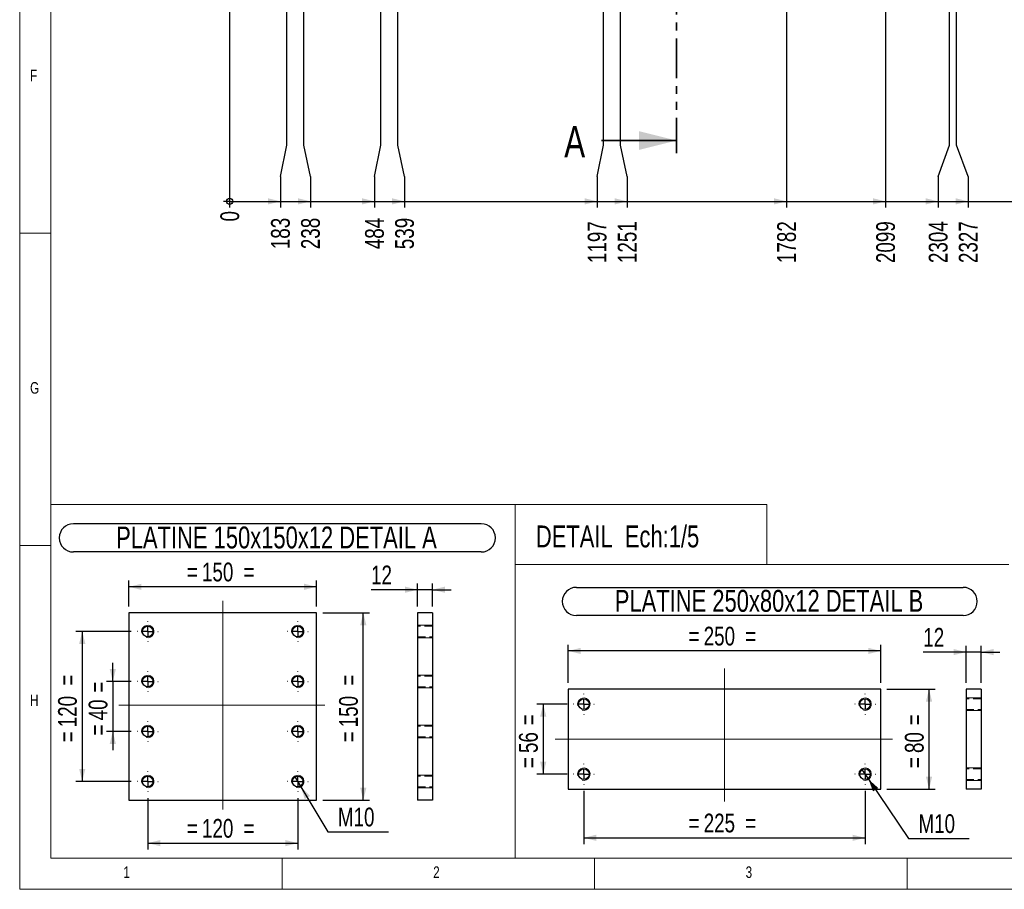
# Paper-space layout 'cadre 6' of a CAD drawing. Header units: millimetres. Extents: x 5 to 589, y 5 to 415.
# Tile 1 of 19: x 5 to 163, y 5 to 144. Entities that reach past the tile are written whole.
import ezdxf

# ---------------------------------------------------------------- set-up
doc = ezdxf.new("R2010")
doc.units = ezdxf.units.MM
for name, pattern in [('CENTERX2', [20.32, 12.7, -2.54, 2.54, -2.54]), ('HIDDEN', [1.905, 1.27, -0.635]), ('PHANTOM', [12.7, 6.35, -1.27, 1.27, -1.27, 1.27, -1.27])]:
    doc.linetypes.add(name, pattern=pattern)
for name, color, linetype in [('COTES', 1, 'Continuous'), ('NOTES', 6, 'Continuous'), ('TRAIT-MIXTES', 3, 'CENTERX2'), ('TRAIT-TIRET', 2, 'HIDDEN')]:
    doc.layers.add(name, color=color, linetype=linetype)
doc.layers.add('TRAIT-FORT', color=4, linetype='Continuous', lineweight=25)
doc.styles.add('SLDTEXTSTYLE0', font='TXT', dxfattribs={"width": 0.75})
doc.dimstyles.new('SLDDIMSTYLE10', dxfattribs={"dimtxt": 3, "dimasz": 2, "dimexe": 0, "dimexo": 0.0625, "dimgap": 0.75, "dimtad": 0, "dimtih": 1, "dimtoh": 1, "dimdec": 0, "dimlfac": 20, "dimrnd": 1e-09, "dimzin": 12, "dimdsep": 46, "dimtxsty": 'SLDTEXTSTYLE0', "dimsah": 1, "dimcen": 0.09, "dimadec": 0, "dimazin": 3, "dimtfac": 1, "dimtdec": 0, "dimtofl": 0, "dimtmove": 0, "dimatfit": 3, "dimfxl": 1, "dimfrac": 2, "dimtolj": 1, "dimtzin": 12, "dimarcsym": 0})
doc.dimstyles.new('SLDDIMSTYLE3', dxfattribs={"dimtxt": 3, "dimasz": 2, "dimexe": 0, "dimexo": 0.0625, "dimgap": 0.75, "dimtad": 1, "dimdec": 0, "dimlfac": 5, "dimrnd": 1e-09, "dimzin": 12, "dimdsep": 46, "dimtxsty": 'SLDTEXTSTYLE0', "dimsah": 1, "dimcen": 0.09, "dimadec": 0, "dimazin": 3, "dimtfac": 1, "dimtdec": 0, "dimtmove": 0, "dimatfit": 0, "dimfxl": 1, "dimfrac": 2, "dimtolj": 1, "dimtzin": 12, "dimarcsym": 0})
doc.dimstyles.new('SLDDIMSTYLE4', dxfattribs={"dimtxt": 3, "dimasz": 2, "dimexe": 0, "dimexo": 0.0625, "dimgap": 0.75, "dimtad": 1, "dimdec": 0, "dimlfac": 5, "dimrnd": 1e-09, "dimzin": 12, "dimdsep": 46, "dimtxsty": 'SLDTEXTSTYLE0', "dimsah": 1, "dimcen": 0.09, "dimadec": 0, "dimazin": 3, "dimtfac": 1, "dimtdec": 0, "dimtofl": 0, "dimtmove": 0, "dimatfit": 3, "dimfxl": 1, "dimfrac": 2, "dimtolj": 1, "dimtzin": 12, "dimarcsym": 0})
doc.dimstyles.new('SLDDIMSTYLE5', dxfattribs={"dimtxt": 3, "dimasz": 2, "dimexe": 0, "dimexo": 0.0625, "dimgap": 0.75, "dimtad": 0, "dimtih": 1, "dimtoh": 1, "dimdec": 0, "dimlfac": 5, "dimrnd": 1e-09, "dimzin": 12, "dimdsep": 46, "dimtxsty": 'SLDTEXTSTYLE0', "dimblk1": 'NONE', "dimsah": 1, "dimcen": 0, "dimadec": 0, "dimazin": 3, "dimtfac": 1, "dimtdec": 0, "dimtmove": 0, "dimatfit": 3, "dimldrblk": 'NONE', "dimfxl": 1, "dimfrac": 2, "dimtolj": 1, "dimtzin": 12, "dimarcsym": 0})
doc.dimstyles.new('SLDDIMSTYLE9', dxfattribs={"dimtxt": 3, "dimasz": 0.333333, "dimexe": 0, "dimexo": 0.0625, "dimgap": 0.75, "dimtad": 0, "dimtih": 1, "dimtoh": 1, "dimdec": 0, "dimlfac": 20, "dimrnd": 1e-09, "dimdsep": 46, "dimtxsty": 'SLDTEXTSTYLE0', "dimblk1": 'ORIGIN', "dimblk2": 'ORIGIN', "dimsah": 1, "dimcen": 0.09, "dimadec": 0, "dimazin": 2, "dimtfac": 1, "dimtdec": 0, "dimtofl": 0, "dimtmove": 0, "dimatfit": 3, "dimldrblk": 'ORIGIN', "dimfxl": 1, "dimfrac": 2, "dimtolj": 1, "dimtzin": 12, "dimarcsym": 0})

# ---------------------------------------------------------------- blocks, each defined once
blk = doc.blocks.new('_Origin')
at = {"color": 0, "linetype": 'ByBlock', "lineweight": -2}
blk.add_line((0, 0), (-1, 0), dxfattribs=at)
blk.add_circle((0, 0), 0.5, dxfattribs=at)
blk = doc.blocks.new('_D_530')
at = {"layer": 'COTES', "color": 1, "transparency": 16777216}
blk.add_line((38.59, 187.62), (38.59, 114.09), dxfattribs=at)
blk.add_blockref('_Origin', (38.59, 115.09), dxfattribs=at)
at = {"layer": 'COTES', "color": 1, "transparency": 16777216, "insert": (37.11, 111.87), "char_height": 3, "attachment_point": 1, "rotation": 90, "style": 'SLDTEXTSTYLE0'}
blk.add_mtext('0', dxfattribs=at)
blk = doc.blocks.new('_D_531')
at = {"layer": 'COTES', "color": 1, "transparency": 16777216}
for p, q in [((47.74, 124.09), (47.74, 266.69)), ((46.71, 119.09), (47.74, 124.09)), ((46.71, 119.09), (46.71, 114.09)), ((38.59, 115.09), (46.71, 115.09))]:
    blk.add_line(p, q, dxfattribs=at)
blk.add_solid([(46.71, 115.09), (44.71, 115.59), (44.71, 114.59)], dxfattribs=at)
at = {"layer": 'COTES', "color": 1, "transparency": 16777216, "insert": (45.22, 107.44), "char_height": 3, "attachment_point": 1, "rotation": 90, "style": 'SLDTEXTSTYLE0'}
blk.add_mtext('183', dxfattribs=at)
blk = doc.blocks.new('_D_532')
at = {"layer": 'COTES', "color": 1, "transparency": 16777216}
for p, q in [((50.48, 124.09), (50.48, 265.47)), ((51.52, 119.09), (50.48, 124.09)), ((51.52, 119.09), (51.52, 114.09)), ((46.71, 115.09), (51.52, 115.09))]:
    blk.add_line(p, q, dxfattribs=at)
blk.add_solid([(51.52, 115.09), (49.52, 115.59), (49.52, 114.59)], dxfattribs=at)
at = {"layer": 'COTES', "color": 1, "transparency": 16777216, "insert": (50.03, 107.44), "char_height": 3, "attachment_point": 1, "rotation": 90, "style": 'SLDTEXTSTYLE0'}
blk.add_mtext('238', dxfattribs=at)
blk = doc.blocks.new('_D_533')
at = {"layer": 'COTES', "color": 1, "transparency": 16777216}
for p, q in [((62.79, 124.09), (62.79, 191.64)), ((61.76, 119.09), (62.79, 124.09)), ((61.76, 119.09), (61.76, 114.09)), ((51.52, 115.09), (61.76, 115.09))]:
    blk.add_line(p, q, dxfattribs=at)
blk.add_solid([(61.76, 115.09), (59.76, 115.59), (59.76, 114.59)], dxfattribs=at)
at = {"layer": 'COTES', "color": 1, "transparency": 16777216, "insert": (60.27, 107.44), "char_height": 3, "attachment_point": 1, "rotation": 90, "style": 'SLDTEXTSTYLE0'}
blk.add_mtext('484', dxfattribs=at)
blk = doc.blocks.new('_D_534')
at = {"layer": 'COTES', "color": 1, "transparency": 16777216}
for p, q in [((65.53, 124.09), (65.53, 192.87)), ((66.57, 119.09), (65.53, 124.09)), ((66.57, 119.09), (66.57, 114.09)), ((61.76, 115.09), (66.57, 115.09))]:
    blk.add_line(p, q, dxfattribs=at)
blk.add_solid([(66.57, 115.09), (64.57, 115.59), (64.57, 114.59)], dxfattribs=at)
at = {"layer": 'COTES', "color": 1, "transparency": 16777216, "insert": (65.08, 107.44), "char_height": 3, "attachment_point": 1, "rotation": 90, "style": 'SLDTEXTSTYLE0'}
blk.add_mtext('539', dxfattribs=at)
blk = doc.blocks.new('_D_535')
at = {"layer": 'COTES', "color": 1, "transparency": 16777216}
for p, q in [((98.42, 124.09), (98.42, 207.33)), ((97.39, 119.09), (98.42, 124.09)), ((97.39, 119.09), (97.39, 114.09)), ((66.57, 115.09), (97.39, 115.09))]:
    blk.add_line(p, q, dxfattribs=at)
blk.add_solid([(97.39, 115.09), (95.39, 115.59), (95.39, 114.59)], dxfattribs=at)
at = {"layer": 'COTES', "color": 1, "transparency": 16777216, "insert": (95.9, 105.22), "char_height": 3, "attachment_point": 1, "rotation": 90, "style": 'SLDTEXTSTYLE0'}
blk.add_mtext('1197', dxfattribs=at)
blk = doc.blocks.new('_D_536')
at = {"layer": 'COTES', "color": 1, "transparency": 16777216}
for p, q in [((101.16, 124.09), (101.16, 208.55)), ((102.2, 119.09), (101.16, 124.09)), ((102.2, 119.09), (102.2, 114.09)), ((97.39, 115.09), (102.2, 115.09))]:
    blk.add_line(p, q, dxfattribs=at)
blk.add_solid([(102.2, 115.09), (100.2, 115.59), (100.2, 114.59)], dxfattribs=at)
at = {"layer": 'COTES', "color": 1, "transparency": 16777216, "insert": (100.71, 105.22), "char_height": 3, "attachment_point": 1, "rotation": 90, "style": 'SLDTEXTSTYLE0'}
blk.add_mtext('1251', dxfattribs=at)
blk = doc.blocks.new('_D_537')
at = {"layer": 'COTES', "color": 1, "transparency": 16777216}
for p, q in [((127.69, 217.69), (127.69, 114.09)), ((102.2, 115.09), (127.69, 115.09))]:
    blk.add_line(p, q, dxfattribs=at)
blk.add_solid([(127.69, 115.09), (125.69, 115.59), (125.69, 114.59)], dxfattribs=at)
at = {"layer": 'COTES', "color": 1, "transparency": 16777216, "insert": (126.21, 105.22), "char_height": 3, "attachment_point": 1, "rotation": 90, "style": 'SLDTEXTSTYLE0'}
blk.add_mtext('1782', dxfattribs=at)
blk = doc.blocks.new('_D_538')
at = {"layer": 'COTES', "color": 1, "transparency": 16777216}
for p, q in [((143.53, 184.53), (143.53, 114.09)), ((127.69, 115.09), (143.53, 115.09))]:
    blk.add_line(p, q, dxfattribs=at)
blk.add_solid([(143.53, 115.09), (141.53, 115.59), (141.53, 114.59)], dxfattribs=at)
at = {"layer": 'COTES', "color": 1, "transparency": 16777216, "insert": (142.05, 105.22), "char_height": 3, "attachment_point": 1, "rotation": 90, "style": 'SLDTEXTSTYLE0'}
blk.add_mtext('2099', dxfattribs=at)
blk = doc.blocks.new('_D_539')
at = {"layer": 'COTES', "color": 1, "transparency": 16777216}
for p, q in [((153.8, 124.09), (153.8, 159.13)), ((151.96, 119.09), (153.8, 124.09)), ((151.96, 119.09), (151.96, 114.09)), ((143.53, 115.09), (151.96, 115.09))]:
    blk.add_line(p, q, dxfattribs=at)
blk.add_solid([(151.96, 115.09), (149.96, 115.59), (149.96, 114.59)], dxfattribs=at)
at = {"layer": 'COTES', "color": 1, "transparency": 16777216, "insert": (150.47, 105.22), "char_height": 3, "attachment_point": 1, "rotation": 90, "style": 'SLDTEXTSTYLE0'}
blk.add_mtext('2304', dxfattribs=at)
blk = doc.blocks.new('_D_540')
at = {"layer": 'COTES', "color": 1, "transparency": 16777216}
for p, q in [((154.92, 124.09), (154.92, 156.34)), ((156.77, 119.09), (154.92, 124.09)), ((156.77, 119.09), (156.77, 114.09)), ((151.96, 115.09), (156.77, 115.09))]:
    blk.add_line(p, q, dxfattribs=at)
blk.add_solid([(156.77, 115.09), (154.77, 115.59), (154.77, 114.59)], dxfattribs=at)
at = {"layer": 'COTES', "color": 1, "transparency": 16777216, "insert": (155.28, 105.22), "char_height": 3, "attachment_point": 1, "rotation": 90, "style": 'SLDTEXTSTYLE0'}
blk.add_mtext('2327', dxfattribs=at)
blk = doc.blocks.new('_D_541')
at = {"layer": 'COTES', "color": 1, "transparency": 16777216}
for p, q in [((167.54, 124.09), (167.54, 217.69)), ((167.15, 119.09), (167.54, 124.09)), ((167.15, 119.09), (167.15, 114.09)), ((156.77, 115.09), (167.15, 115.09))]:
    blk.add_line(p, q, dxfattribs=at)
blk.add_solid([(167.15, 115.09), (165.15, 115.59), (165.15, 114.59)], dxfattribs=at)
at = {"layer": 'COTES', "color": 1, "transparency": 16777216, "insert": (165.66, 105.22), "char_height": 3, "attachment_point": 1, "rotation": 90, "style": 'SLDTEXTSTYLE0'}
blk.add_mtext('2579', dxfattribs=at)
blk = doc.blocks.new('_D_542')
at = {"layer": 'COTES', "color": 1, "transparency": 16777216}
for p, q in [((171.04, 124.09), (171.04, 217.54)), ((171.96, 119.09), (171.04, 124.09)), ((171.96, 119.09), (171.96, 114.09)), ((167.15, 115.09), (171.96, 115.09))]:
    blk.add_line(p, q, dxfattribs=at)
blk.add_solid([(171.96, 115.09), (169.96, 115.59), (169.96, 114.59)], dxfattribs=at)
at = {"layer": 'COTES', "color": 1, "transparency": 16777216, "insert": (170.47, 105.22), "char_height": 3, "attachment_point": 1, "rotation": 90, "style": 'SLDTEXTSTYLE0'}
blk.add_mtext('2649', dxfattribs=at)
blk = doc.blocks.new('_D_543')
at = {"layer": 'COTES', "color": 1, "transparency": 16777216}
for p, q in [((179.42, 124.09), (179.42, 199.03)), ((176.77, 119.09), (179.42, 124.09)), ((176.77, 119.09), (176.77, 114.09)), ((171.96, 115.09), (176.77, 115.09))]:
    blk.add_line(p, q, dxfattribs=at)
blk.add_solid([(176.77, 115.09), (174.77, 115.59), (174.77, 114.59)], dxfattribs=at)
at = {"layer": 'COTES', "color": 1, "transparency": 16777216, "insert": (175.28, 105.22), "char_height": 3, "attachment_point": 1, "rotation": 90, "style": 'SLDTEXTSTYLE0'}
blk.add_mtext('2816', dxfattribs=at)
blk = doc.blocks.new('_D_544')
at = {"layer": 'COTES', "color": 1, "transparency": 16777216}
for p, q in [((180.54, 124.09), (180.54, 196.25)), ((181.58, 119.09), (180.54, 124.09)), ((181.58, 119.09), (181.58, 114.09)), ((176.77, 115.09), (181.58, 115.09))]:
    blk.add_line(p, q, dxfattribs=at)
blk.add_solid([(181.58, 115.09), (179.58, 115.59), (179.58, 114.59)], dxfattribs=at)
at = {"layer": 'COTES', "color": 1, "transparency": 16777216, "insert": (180.09, 105.22), "char_height": 3, "attachment_point": 1, "rotation": 90, "style": 'SLDTEXTSTYLE0'}
blk.add_mtext('2839', dxfattribs=at)
blk = doc.blocks.new('_D_545')
at = {"layer": 'COTES', "color": 1, "transparency": 16777216}
for p, q in [((189.68, 124.09), (189.68, 173.62)), ((186.39, 119.09), (189.68, 124.09)), ((186.39, 119.09), (186.39, 114.09)), ((181.58, 115.09), (186.39, 115.09))]:
    blk.add_line(p, q, dxfattribs=at)
blk.add_solid([(186.39, 115.09), (184.39, 115.59), (184.39, 114.59)], dxfattribs=at)
at = {"layer": 'COTES', "color": 1, "transparency": 16777216, "insert": (184.9, 105.22), "char_height": 3, "attachment_point": 1, "rotation": 90, "style": 'SLDTEXTSTYLE0'}
blk.add_mtext('3022', dxfattribs=at)
blk = doc.blocks.new('_D_546')
at = {"layer": 'COTES', "color": 1, "transparency": 16777216}
for p, q in [((190.8, 124.09), (190.8, 170.84)), ((191.2, 119.09), (190.8, 124.09)), ((191.2, 119.09), (191.2, 114.09)), ((186.39, 115.09), (191.2, 115.09))]:
    blk.add_line(p, q, dxfattribs=at)
blk.add_solid([(191.2, 115.09), (189.2, 115.59), (189.2, 114.59)], dxfattribs=at)
at = {"layer": 'COTES', "color": 1, "transparency": 16777216, "insert": (189.71, 105.22), "char_height": 3, "attachment_point": 1, "rotation": 90, "style": 'SLDTEXTSTYLE0'}
blk.add_mtext('3044', dxfattribs=at)
blk = doc.blocks.new('_D_547')
at = {"layer": 'COTES', "color": 1, "transparency": 16777216}
for p, q in [((211.22, 184.94), (211.22, 114.09)), ((191.2, 115.09), (211.22, 115.09))]:
    blk.add_line(p, q, dxfattribs=at)
blk.add_solid([(211.22, 115.09), (209.22, 115.59), (209.22, 114.59)], dxfattribs=at)
at = {"layer": 'COTES', "color": 1, "transparency": 16777216, "insert": (209.73, 105.22), "char_height": 3, "attachment_point": 1, "rotation": 90, "style": 'SLDTEXTSTYLE0'}
blk.add_mtext('3452', dxfattribs=at)
blk = doc.blocks.new('_D_548')
at = {"layer": 'COTES', "color": 1, "transparency": 16777216}
for p, q in [((217.97, 184.94), (217.97, 114.09)), ((211.22, 115.09), (217.97, 115.09))]:
    blk.add_line(p, q, dxfattribs=at)
blk.add_solid([(217.97, 115.09), (215.97, 115.59), (215.97, 114.59)], dxfattribs=at)
at = {"layer": 'COTES', "color": 1, "transparency": 16777216, "insert": (216.48, 105.22), "char_height": 3, "attachment_point": 1, "rotation": 90, "style": 'SLDTEXTSTYLE0'}
blk.add_mtext('3587', dxfattribs=at)
blk = doc.blocks.new('_D_549')
at = {"layer": 'COTES', "color": 1, "transparency": 16777216}
for p, q in [((224.72, 184.94), (224.72, 114.09)), ((217.97, 115.09), (224.72, 115.09))]:
    blk.add_line(p, q, dxfattribs=at)
blk.add_solid([(224.72, 115.09), (222.72, 115.59), (222.72, 114.59)], dxfattribs=at)
at = {"layer": 'COTES', "color": 1, "transparency": 16777216, "insert": (223.23, 105.22), "char_height": 3, "attachment_point": 1, "rotation": 90, "style": 'SLDTEXTSTYLE0'}
blk.add_mtext('3722', dxfattribs=at)
blk = doc.blocks.new('_D_550')
at = {"layer": 'COTES', "color": 1, "transparency": 16777216}
for p, q in [((237.59, 187.62), (237.59, 114.09)), ((224.72, 115.09), (237.59, 115.09))]:
    blk.add_line(p, q, dxfattribs=at)
blk.add_solid([(237.59, 115.09), (235.59, 115.59), (235.59, 114.59)], dxfattribs=at)
at = {"layer": 'COTES', "color": 1, "transparency": 16777216, "insert": (236.11, 105.22), "char_height": 3, "attachment_point": 1, "rotation": 90, "style": 'SLDTEXTSTYLE0'}
blk.add_mtext('3980', dxfattribs=at)
blk = doc.blocks.new('_D_586')
at = {"layer": 'COTES', "color": 1, "transparency": 16777216}
for p, q in [((19.9, 38.26), (19.9, 41.26)), ((22.84, 38.26), (18.9, 38.26)), ((19.9, 38.26), (19.9, 30.26)), ((22.84, 30.26), (18.9, 30.26)), ((19.9, 30.26), (19.9, 27.26))]:
    blk.add_line(p, q, dxfattribs=at)
for points in [[(19.9, 38.26), (20.4, 40.26), (19.4, 40.26)], [(19.9, 30.26), (19.4, 28.26), (20.4, 28.26)]]:
    blk.add_solid(points, dxfattribs=at)
at = {"layer": 'COTES', "color": 1, "transparency": 16777216, "char_height": 3, "attachment_point": 1, "rotation": 90, "style": 'SLDTEXTSTYLE0'}
for s, insert in [('=', (16.03, 36.47)), ('40', (16.03, 32.04)), ('=', (16.03, 29.61))]:
    blk.add_mtext(s, dxfattribs=dict(at, insert=insert))
blk = doc.blocks.new('_D_587')
at = {"layer": 'COTES', "color": 1, "transparency": 16777216}
for p, q in [((22.84, 46.26), (14.01, 46.26)), ((15.01, 46.26), (15.01, 22.26)), ((22.84, 22.26), (14.01, 22.26))]:
    blk.add_line(p, q, dxfattribs=at)
for points in [[(15.01, 46.26), (14.51, 44.26), (15.51, 44.26)], [(15.01, 22.26), (15.51, 24.26), (14.51, 24.26)]]:
    blk.add_solid(points, dxfattribs=at)
at = {"layer": 'COTES', "color": 1, "transparency": 16777216, "char_height": 3, "attachment_point": 1, "rotation": 90, "style": 'SLDTEXTSTYLE0'}
for s, insert in [('=', (11.14, 37.58)), ('120', (11.14, 30.93)), ('=', (11.14, 28.51))]:
    blk.add_mtext(s, dxfattribs=dict(at, insert=insert))
blk = doc.blocks.new('_D_588')
at = {"layer": 'COTES', "color": 1, "transparency": 16777216}
for p, q in [((25.49, 19.61), (25.49, 11.39)), ((49.49, 19.61), (49.49, 11.39)), ((25.49, 12.39), (49.49, 12.39))]:
    blk.add_line(p, q, dxfattribs=at)
for points in [[(25.49, 12.39), (27.49, 11.89), (27.49, 12.89)], [(49.49, 12.39), (47.49, 12.89), (47.49, 11.89)]]:
    blk.add_solid(points, dxfattribs=at)
at = {"layer": 'COTES', "color": 1, "transparency": 16777216, "char_height": 3, "attachment_point": 1, "style": 'SLDTEXTSTYLE0'}
for s, insert in [('120', (34.17, 16.26)), ('=', (31.74, 16.26)), ('=', (40.82, 16.26))]:
    blk.add_mtext(s, dxfattribs=dict(at, insert=insert))
blk = doc.blocks.new('_D_589')
at = {"layer": 'COTES', "color": 1, "transparency": 16777216}
for p, q in [((22.49, 50.26), (22.49, 54.41)), ((52.49, 50.26), (52.49, 54.41)), ((52.49, 53.41), (22.49, 53.41))]:
    blk.add_line(p, q, dxfattribs=at)
for points in [[(22.49, 53.41), (24.49, 52.91), (24.49, 53.91)], [(52.49, 53.41), (50.49, 53.91), (50.49, 52.91)]]:
    blk.add_solid(points, dxfattribs=at)
at = {"layer": 'COTES', "color": 1, "transparency": 16777216, "char_height": 3, "attachment_point": 1, "style": 'SLDTEXTSTYLE0'}
for s, insert in [('150', (34.17, 57.28)), ('=', (31.74, 57.28)), ('=', (40.82, 57.28))]:
    blk.add_mtext(s, dxfattribs=dict(at, insert=insert))
blk = doc.blocks.new('_D_590')
at = {"layer": 'COTES', "color": 1, "transparency": 16777216}
for p, q in [((48.97, 23.11), (50.01, 21.4)), ((50.01, 21.4), (54.33, 14.21)), ((54.33, 14.21), (64.03, 14.21))]:
    blk.add_line(p, q, dxfattribs=at)
blk.add_solid([(50.01, 21.4), (50.61, 19.43), (51.47, 19.94)], dxfattribs=at)
at = {"layer": 'COTES', "color": 1, "transparency": 16777216, "insert": (55.92, 18.07), "char_height": 3, "attachment_point": 1, "style": 'SLDTEXTSTYLE0'}
blk.add_mtext('M10', dxfattribs=at)
blk = doc.blocks.new('_None')
blk = doc.blocks.new('_D_591')
at = {"layer": 'COTES', "color": 1, "transparency": 16777216}
for p, q in [((53.49, 49.26), (60.98, 49.26)), ((59.98, 19.26), (59.98, 49.26)), ((53.49, 19.26), (60.98, 19.26))]:
    blk.add_line(p, q, dxfattribs=at)
for points in [[(59.98, 49.26), (59.48, 47.26), (60.48, 47.26)], [(59.98, 19.26), (60.48, 21.26), (59.48, 21.26)]]:
    blk.add_solid(points, dxfattribs=at)
at = {"layer": 'COTES', "color": 1, "transparency": 16777216, "char_height": 3, "attachment_point": 1, "rotation": 90, "style": 'SLDTEXTSTYLE0'}
for s, insert in [('=', (56.11, 37.58)), ('150', (56.11, 30.93)), ('=', (56.11, 28.51))]:
    blk.add_mtext(s, dxfattribs=dict(at, insert=insert))
blk = doc.blocks.new('SW_NOTE_187')
at = {"layer": 'NOTES', "color": 0}
for p, q in [((-0.07, 4.97), (65.21, 4.97)), ((65.21, 0.44), (-0.07, 0.44))]:
    blk.add_line(p, q, dxfattribs=at)
for centre, start, end in [((-0.07, 2.7), 90, 270), ((65.21, 2.7), 270, 90)]:
    blk.add_arc(centre, 2.26, start, end, dxfattribs=at)
at = {"layer": 'NOTES', "color": 0, "insert": (32.43, 4.51), "char_height": 3.5, "attachment_point": 2, "style": 'SLDTEXTSTYLE0'}
blk.add_mtext('PLATINE 150x150x12 DETAIL A', dxfattribs=at)
blk = doc.blocks.new('SW_CENTERMARKSYMBOL_537')
at = {"layer": 'TRAIT-MIXTES', "color": 0}
for p, q in [((0, 1.6), (0, 1.65)), ((-1.6, 0), (-1.65, 0)), ((0, 0), (-0.8, 0)), ((0, 0), (0, 0.8)), ((0, 0), (0, -0.8)), ((0, 0), (0.8, 0)), ((1.6, 0), (1.65, 0)), ((0, -1.6), (0, -1.65))]:
    blk.add_line(p, q, dxfattribs=at)
blk = doc.blocks.new('SW_CENTERMARKSYMBOL_538')
at = {"layer": 'TRAIT-MIXTES', "color": 0}
for p, q in [((0, 1.6), (0, 1.65)), ((-1.6, 0), (-1.65, 0)), ((0, 0), (-0.8, 0)), ((0, 0), (0, 0.8)), ((0, 0), (0, -0.8)), ((0, 0), (0.8, 0)), ((1.6, 0), (1.65, 0)), ((0, -1.6), (0, -1.65))]:
    blk.add_line(p, q, dxfattribs=at)
blk = doc.blocks.new('SW_CENTERMARKSYMBOL_539')
at = {"layer": 'TRAIT-MIXTES', "color": 0}
for p, q in [((0, 1.6), (0, 1.65)), ((-1.6, 0), (-1.65, 0)), ((0, 0), (-0.8, 0)), ((0, 0), (0, 0.8)), ((0, 0), (0, -0.8)), ((0, 0), (0.8, 0)), ((1.6, 0), (1.65, 0)), ((0, -1.6), (0, -1.65))]:
    blk.add_line(p, q, dxfattribs=at)
blk = doc.blocks.new('SW_CENTERMARKSYMBOL_540')
at = {"layer": 'TRAIT-MIXTES', "color": 0}
for p, q in [((0, 1.6), (0, 1.65)), ((-1.6, 0), (-1.65, 0)), ((0, 0), (-0.8, 0)), ((0, 0), (0, 0.8)), ((0, 0), (0, -0.8)), ((0, 0), (0.8, 0)), ((1.6, 0), (1.65, 0)), ((0, -1.6), (0, -1.65))]:
    blk.add_line(p, q, dxfattribs=at)
blk = doc.blocks.new('SW_CENTERMARKSYMBOL_541')
at = {"layer": 'TRAIT-MIXTES', "color": 0}
for p, q in [((0, 1.6), (0, 1.65)), ((-1.6, 0), (-1.65, 0)), ((0, 0), (-0.8, 0)), ((0, 0), (0, 0.8)), ((0, 0), (0, -0.8)), ((0, 0), (0.8, 0)), ((1.6, 0), (1.65, 0)), ((0, -1.6), (0, -1.65))]:
    blk.add_line(p, q, dxfattribs=at)
blk = doc.blocks.new('SW_CENTERMARKSYMBOL_542')
at = {"layer": 'TRAIT-MIXTES', "color": 0}
for p, q in [((0, 1.6), (0, 1.65)), ((-1.6, 0), (-1.65, 0)), ((0, 0), (-0.8, 0)), ((0, 0), (0, 0.8)), ((0, 0), (0, -0.8)), ((0, 0), (0.8, 0)), ((1.6, 0), (1.65, 0)), ((0, -1.6), (0, -1.65))]:
    blk.add_line(p, q, dxfattribs=at)
blk = doc.blocks.new('SW_CENTERMARKSYMBOL_543')
at = {"layer": 'TRAIT-MIXTES', "color": 0}
for p, q in [((0, 1.6), (0, 1.65)), ((-1.6, 0), (-1.65, 0)), ((0, 0), (-0.8, 0)), ((0, 0), (0, 0.8)), ((0, 0), (0, -0.8)), ((0, 0), (0.8, 0)), ((1.6, 0), (1.65, 0)), ((0, -1.6), (0, -1.65))]:
    blk.add_line(p, q, dxfattribs=at)
blk = doc.blocks.new('SW_CENTERMARKSYMBOL_544')
at = {"layer": 'TRAIT-MIXTES', "color": 0}
for p, q in [((0, 1.6), (0, 1.65)), ((-1.6, 0), (-1.65, 0)), ((0, 0), (-0.8, 0)), ((0, 0), (0, 0.8)), ((0, 0), (0, -0.8)), ((0, 0), (0.8, 0)), ((1.6, 0), (1.65, 0)), ((0, -1.6), (0, -1.65))]:
    blk.add_line(p, q, dxfattribs=at)
blk = doc.blocks.new('_D_592')
at = {"layer": 'COTES', "color": 1, "transparency": 16777216}
for p, q in [((92.63, 34.63), (87.77, 34.63)), ((88.77, 34.63), (88.77, 23.43)), ((92.63, 23.43), (87.77, 23.43))]:
    blk.add_line(p, q, dxfattribs=at)
for points in [[(88.77, 34.63), (88.27, 32.63), (89.27, 32.63)], [(88.77, 23.43), (89.27, 25.43), (88.27, 25.43)]]:
    blk.add_solid(points, dxfattribs=at)
at = {"layer": 'COTES', "color": 1, "transparency": 16777216, "char_height": 3, "attachment_point": 1, "rotation": 90, "style": 'SLDTEXTSTYLE0'}
for s, insert in [('=', (84.9, 31.24)), ('56', (84.9, 26.81)), ('=', (84.9, 24.38))]:
    blk.add_mtext(s, dxfattribs=dict(at, insert=insert))
blk = doc.blocks.new('_D_593')
at = {"layer": 'COTES', "color": 1, "transparency": 16777216}
for p, q in [((95.28, 20.78), (95.28, 12.24)), ((140.28, 20.78), (140.28, 12.24)), ((95.28, 13.24), (140.28, 13.24))]:
    blk.add_line(p, q, dxfattribs=at)
for points in [[(95.28, 13.24), (97.28, 12.74), (97.28, 13.74)], [(140.28, 13.24), (138.28, 13.74), (138.28, 12.74)]]:
    blk.add_solid(points, dxfattribs=at)
at = {"layer": 'COTES', "color": 1, "transparency": 16777216, "char_height": 3, "attachment_point": 1, "style": 'SLDTEXTSTYLE0'}
for s, insert in [('=', (112.03, 17.11)), ('225', (114.45, 17.11)), ('=', (121.1, 17.11))]:
    blk.add_mtext(s, dxfattribs=dict(at, insert=insert))
blk = doc.blocks.new('_D_594')
at = {"layer": 'COTES', "color": 1, "transparency": 16777216}
for p, q in [((92.78, 38.03), (92.78, 44.15)), ((142.78, 38.03), (142.78, 44.15)), ((142.78, 43.15), (92.78, 43.15))]:
    blk.add_line(p, q, dxfattribs=at)
for points in [[(92.78, 43.15), (94.78, 42.65), (94.78, 43.65)], [(142.78, 43.15), (140.78, 43.65), (140.78, 42.65)]]:
    blk.add_solid(points, dxfattribs=at)
at = {"layer": 'COTES', "color": 1, "transparency": 16777216, "char_height": 3, "attachment_point": 1, "style": 'SLDTEXTSTYLE0'}
for s, insert in [('=', (112.03, 47.02)), ('250', (114.45, 47.02)), ('=', (121.1, 47.02))]:
    blk.add_mtext(s, dxfattribs=dict(at, insert=insert))
blk = doc.blocks.new('_D_595')
at = {"layer": 'COTES', "color": 1, "transparency": 16777216}
for p, q in [((143.78, 37.03), (151.51, 37.03)), ((150.51, 21.03), (150.51, 37.03)), ((143.78, 21.03), (151.51, 21.03))]:
    blk.add_line(p, q, dxfattribs=at)
for points in [[(150.51, 37.03), (150.01, 35.03), (151.01, 35.03)], [(150.51, 21.03), (151.01, 23.03), (150.01, 23.03)]]:
    blk.add_solid(points, dxfattribs=at)
at = {"layer": 'COTES', "color": 1, "transparency": 16777216, "char_height": 3, "attachment_point": 1, "rotation": 90, "style": 'SLDTEXTSTYLE0'}
for s, insert in [('=', (146.65, 31.24)), ('80', (146.65, 26.81)), ('=', (146.65, 24.38))]:
    blk.add_mtext(s, dxfattribs=dict(at, insert=insert))
blk = doc.blocks.new('_D_596')
at = {"layer": 'COTES', "color": 1, "transparency": 16777216}
for p, q in [((139.71, 24.25), (140.84, 22.6)), ((140.84, 22.6), (147.23, 13.14)), ((147.23, 13.14), (156.93, 13.14))]:
    blk.add_line(p, q, dxfattribs=at)
blk.add_solid([(140.84, 22.6), (141.54, 20.66), (142.37, 21.22)], dxfattribs=at)
at = {"layer": 'COTES', "color": 1, "transparency": 16777216, "insert": (148.82, 17.01), "char_height": 3, "attachment_point": 1, "style": 'SLDTEXTSTYLE0'}
blk.add_mtext('M10', dxfattribs=at)
blk = doc.blocks.new('SW_NOTE_188')
at = {"layer": 'NOTES', "color": 0}
for p, q in [((-0.09, 4.92), (61.79, 4.92)), ((61.79, 0.4), (-0.09, 0.4))]:
    blk.add_line(p, q, dxfattribs=at)
for centre, start, end in [((-0.09, 2.66), 90, 270), ((61.79, 2.66), 270, 90)]:
    blk.add_arc(centre, 2.26, start, end, dxfattribs=at)
at = {"layer": 'NOTES', "color": 0, "insert": (30.73, 4.51), "char_height": 3.5, "attachment_point": 2, "style": 'SLDTEXTSTYLE0'}
blk.add_mtext('PLATINE 250x80x12 DETAIL B', dxfattribs=at)
blk = doc.blocks.new('SW_CENTERMARKSYMBOL_545')
at = {"layer": 'TRAIT-MIXTES', "color": 0}
for p, q in [((0, 1.6), (0, 1.65)), ((-1.6, 0), (-1.65, 0)), ((0, 0), (-0.8, 0)), ((0, 0), (0, 0.8)), ((0, 0), (0, -0.8)), ((0, 0), (0.8, 0)), ((1.6, 0), (1.65, 0)), ((0, -1.6), (0, -1.65))]:
    blk.add_line(p, q, dxfattribs=at)
blk = doc.blocks.new('SW_CENTERMARKSYMBOL_546')
at = {"layer": 'TRAIT-MIXTES', "color": 0}
for p, q in [((0, 1.6), (0, 1.65)), ((-1.6, 0), (-1.65, 0)), ((0, 0), (-0.8, 0)), ((0, 0), (0, 0.8)), ((0, 0), (0, -0.8)), ((0, 0), (0.8, 0)), ((1.6, 0), (1.65, 0)), ((0, -1.6), (0, -1.65))]:
    blk.add_line(p, q, dxfattribs=at)
blk = doc.blocks.new('SW_CENTERMARKSYMBOL_547')
at = {"layer": 'TRAIT-MIXTES', "color": 0}
for p, q in [((0, 1.6), (0, 1.65)), ((-1.6, 0), (-1.65, 0)), ((0, 0), (-0.8, 0)), ((0, 0), (0, 0.8)), ((0, 0), (0, -0.8)), ((0, 0), (0.8, 0)), ((1.6, 0), (1.65, 0)), ((0, -1.6), (0, -1.65))]:
    blk.add_line(p, q, dxfattribs=at)
blk = doc.blocks.new('SW_CENTERMARKSYMBOL_548')
at = {"layer": 'TRAIT-MIXTES', "color": 0}
for p, q in [((0, 1.6), (0, 1.65)), ((-1.6, 0), (-1.65, 0)), ((0, 0), (-0.8, 0)), ((0, 0), (0, 0.8)), ((0, 0), (0, -0.8)), ((0, 0), (0.8, 0)), ((1.6, 0), (1.65, 0)), ((0, -1.6), (0, -1.65))]:
    blk.add_line(p, q, dxfattribs=at)
blk = doc.blocks.new('_D_610')
at = {"layer": 'COTES', "color": 1, "transparency": 16777216}
for p, q in [((68.66, 50.26), (68.66, 53.94)), ((71.06, 50.26), (71.06, 53.94)), ((68.66, 52.94), (61.23, 52.94)), ((71.06, 52.94), (68.66, 52.94)), ((71.06, 52.94), (74.06, 52.94))]:
    blk.add_line(p, q, dxfattribs=at)
for points in [[(68.66, 52.94), (66.66, 53.44), (66.66, 52.44)], [(71.06, 52.94), (73.06, 52.44), (73.06, 53.44)]]:
    blk.add_solid(points, dxfattribs=at)
at = {"layer": 'COTES', "color": 1, "transparency": 16777216, "insert": (61.23, 56.81), "char_height": 3, "attachment_point": 1, "style": 'SLDTEXTSTYLE0'}
blk.add_mtext('12', dxfattribs=at)
blk = doc.blocks.new('_D_611')
at = {"layer": 'COTES', "color": 1, "transparency": 16777216}
for p, q in [((156.43, 42.96), (149.59, 42.96)), ((156.43, 38.03), (156.43, 43.96)), ((158.83, 42.96), (156.43, 42.96)), ((158.83, 38.03), (158.83, 43.96)), ((158.83, 42.96), (161.83, 42.96))]:
    blk.add_line(p, q, dxfattribs=at)
for points in [[(156.43, 42.96), (154.43, 43.46), (154.43, 42.46)], [(158.83, 42.96), (160.83, 42.46), (160.83, 43.46)]]:
    blk.add_solid(points, dxfattribs=at)
at = {"layer": 'COTES', "color": 1, "transparency": 16777216, "insert": (149.59, 46.83), "char_height": 3, "attachment_point": 1, "style": 'SLDTEXTSTYLE0'}
blk.add_mtext('12', dxfattribs=at)

psp = doc.layouts.new('cadre 6')

# ---------------------------------------------------------------- linework, layer by layer
at = {"color": 7, "linetype": 'Continuous', "lineweight": 18}
for p, q in [((5, 415), (5, 5)), ((10, 410), (10, 10)), ((5, 110), (10, 110)), ((84.293, 66.556), (10, 66.556)), ((10, 66.556), (10, 10)), ((84.293, 66.556), (84.293, 10)), ((84.293, 56.979), (84.293, 66.556)), ((84.293, 66.556), (124.55, 66.556)), ((124.55, 56.979), (124.55, 66.556)), ((10, 60), (5, 60)), ((84.293, 10), (84.293, 56.979)), ((84.293, 56.979), (163.282, 56.979)), ((84.293, 56.979), (124.55, 56.979)), ((37.49, 51.188), (37.49, 17.797)), ((71.06, 47.255), (68.66, 47.255)), ((68.66, 47.255), (68.66, 45.255)), ((71.06, 47.255), (68.66, 47.255)), ((68.66, 47.255), (68.66, 45.255)), ((71.06, 45.255), (68.66, 45.255)), ((71.06, 45.255), (68.66, 45.255)), ((117.775, 40.323), (117.775, 19.056)), ((71.06, 39.255), (68.66, 39.255)), ((68.66, 39.255), (68.66, 37.255)), ((71.06, 39.255), (68.66, 39.255)), ((68.66, 39.255), (68.66, 37.255)), ((71.06, 37.255), (68.66, 37.255)), ((71.06, 37.255), (68.66, 37.255)), ((158.832, 35.626), (156.432, 35.626)), ((156.432, 35.626), (156.432, 33.626)), ((158.832, 35.626), (156.432, 35.626)), ((156.432, 35.626), (156.432, 33.626)), ((20.844, 34.492), (53.819, 34.492)), ((158.832, 33.626), (156.432, 33.626)), ((158.832, 33.626), (156.432, 33.626)), ((71.06, 31.255), (68.66, 31.255)), ((68.66, 31.255), (68.66, 29.255)), ((71.06, 31.255), (68.66, 31.255)), ((68.66, 31.255), (68.66, 29.255)), ((71.06, 29.255), (68.66, 29.255)), ((71.06, 29.255), (68.66, 29.255)), ((90.699, 29.026), (144.685, 29.026)), ((158.832, 24.426), (156.432, 24.426)), ((156.432, 24.426), (156.432, 22.426)), ((158.832, 24.426), (156.432, 24.426)), ((156.432, 24.426), (156.432, 22.426)), ((71.06, 23.255), (68.66, 23.255)), ((68.66, 23.255), (68.66, 21.255)), ((71.06, 23.255), (68.66, 23.255)), ((68.66, 23.255), (68.66, 21.255)), ((158.832, 22.426), (156.432, 22.426)), ((158.832, 22.426), (156.432, 22.426)), ((71.06, 21.255), (68.66, 21.255)), ((71.06, 21.255), (68.66, 21.255)), ((84.293, 10), (10, 10)), ((10, 10), (584, 10)), ((47, 5), (47, 10)), ((84.293, 10), (163.282, 10)), ((97, 10), (97, 5)), ((147, 5), (147, 10)), ((5, 5), (589, 5))]:
    psp.add_line(p, q, dxfattribs=at)
at = {"color": 7, "linetype": 'PHANTOM', "lineweight": 35}
psp.add_line((110.093, 357.073), (110.093, 122.826), dxfattribs=at)
at = {"color": 7, "linetype": 'Continuous', "lineweight": 35}
psp.add_line((98.093, 124.826), (110.093, 124.826), dxfattribs=at)
at = {"color": 7, "linetype": 'Continuous', "lineweight": 18}
for centre in [(25.49, 46.255), (49.49, 46.255), (25.49, 38.255), (49.49, 38.255), (95.275, 34.626), (140.275, 34.626), (25.49, 30.255), (49.49, 30.255), (95.275, 23.426), (140.275, 23.426), (25.49, 22.255), (49.49, 22.255)]:
    psp.add_arc(centre, 1, 255, 195, dxfattribs=at)
at = {"color": 7, "linetype": 'Continuous', "lineweight": 35}
psp.add_solid([(110.093, 124.826), (104.093, 126.326), (104.093, 123.326)], dxfattribs=at)
at = {"layer": 'TRAIT-FORT', "color": 4, "linetype": 'Continuous', "lineweight": 25}
for p, q in [((52.49, 49.255), (22.49, 49.255)), ((22.49, 49.255), (22.49, 19.255)), ((52.49, 19.255), (52.49, 49.255)), ((71.06, 49.255), (68.66, 49.255)), ((68.66, 49.255), (68.66, 19.256)), ((71.06, 49.255), (71.06, 19.256)), ((92.775, 37.026), (92.775, 21.026)), ((142.775, 37.026), (92.775, 37.026)), ((142.775, 21.026), (142.775, 37.026)), ((158.832, 37.026), (156.432, 37.026)), ((156.432, 37.026), (156.432, 21.026)), ((158.832, 37.026), (158.832, 21.026)), ((92.775, 21.026), (142.775, 21.026)), ((158.832, 21.026), (156.432, 21.026)), ((22.49, 19.255), (52.49, 19.255)), ((71.06, 19.256), (68.66, 19.256))]:
    psp.add_line(p, q, dxfattribs=at)
for centre in [(25.49, 46.255), (25.49, 46.255), (49.49, 46.255), (49.49, 46.255), (25.49, 38.255), (25.49, 38.255), (49.49, 38.255), (49.49, 38.255), (95.275, 34.626), (95.275, 34.626), (140.275, 34.626), (140.275, 34.626), (25.49, 30.255), (25.49, 30.255), (49.49, 30.255), (49.49, 30.255), (95.275, 23.426), (95.275, 23.426), (140.275, 23.426), (140.275, 23.426), (25.49, 22.255), (25.49, 22.255), (49.49, 22.255), (49.49, 22.255)]:
    psp.add_circle(centre, 0.85, dxfattribs=at)
at = {"layer": 'TRAIT-TIRET', "color": 2}
for p, q in [((71.06, 47.105), (68.66, 47.105)), ((68.66, 45.405), (71.06, 45.405)), ((71.06, 39.106), (68.66, 39.106)), ((68.66, 37.405), (71.06, 37.405)), ((158.832, 35.476), (156.432, 35.476)), ((156.432, 33.775), (158.832, 33.775)), ((71.06, 31.106), (68.66, 31.106)), ((68.66, 29.406), (71.06, 29.406)), ((158.832, 24.276), (156.432, 24.276)), ((71.06, 23.105), (68.66, 23.105)), ((156.432, 22.575), (158.832, 22.575)), ((68.66, 21.406), (71.06, 21.406))]:
    psp.add_line(p, q, dxfattribs=at)

# ---------------------------------------------------------------- block references
at = {"layer": 'NOTES', "color": 211}
for name, p in [('SW_NOTE_187', (13.658, 58.546)), ('SW_NOTE_188', (94.182, 48.401))]:
    psp.add_blockref(name, p, dxfattribs=at)
at = {"layer": 'TRAIT-MIXTES', "color": 3}
for name, p in [('SW_CENTERMARKSYMBOL_541', (25.49, 46.255)), ('SW_CENTERMARKSYMBOL_540', (49.49, 46.255)), ('SW_CENTERMARKSYMBOL_542', (25.49, 38.255)), ('SW_CENTERMARKSYMBOL_537', (49.49, 38.255)), ('SW_CENTERMARKSYMBOL_548', (95.275, 34.626)), ('SW_CENTERMARKSYMBOL_546', (140.275, 34.626)), ('SW_CENTERMARKSYMBOL_543', (25.49, 30.255)), ('SW_CENTERMARKSYMBOL_539', (49.49, 30.255)), ('SW_CENTERMARKSYMBOL_544', (25.49, 22.255)), ('SW_CENTERMARKSYMBOL_538', (49.49, 22.255)), ('SW_CENTERMARKSYMBOL_547', (95.275, 23.426)), ('SW_CENTERMARKSYMBOL_545', (140.275, 23.426))]:
    psp.add_blockref(name, p, dxfattribs=at)

# ---------------------------------------------------------------- texts
at = {"color": 7, "linetype": 'Continuous', "insert": (92.136, 127.143), "char_height": 5, "attachment_point": 1, "style": 'SLDTEXTSTYLE0'}
psp.add_mtext('A', dxfattribs=at)
at = {"layer": 'NOTES', "color": 211, "attachment_point": 1, "style": 'SLDTEXTSTYLE0'}
for s, insert, char_height in [('F', (6.667, 136.168), 1.852), ('F', (6.667, 136.168), 1.852), ('G', (6.667, 86.168), 1.852), ('G', (6.667, 86.168), 1.852), ('DETAIL  Ech:1/5', (87.597, 63.221), 3.5), ('H', (6.667, 36.168), 1.852), ('H', (6.667, 36.168), 1.852), ('1', (21.583, 8.668), 1.852), ('1', (21.583, 8.668), 1.852), ('2', (71.167, 8.668), 1.852), ('2', (71.167, 8.668), 1.852), ('3', (121.167, 8.668), 1.852), ('3', (121.167, 8.668), 1.852)]:
    psp.add_mtext(s, dxfattribs=dict(at, insert=insert, char_height=char_height))

# ---------------------------------------------------------------- dimensions: what is measured, and where the dimension line sits
at = {"layer": 'COTES', "color": 1}
for feature_location, offset, origin, dimstyle, picture, middle in [((47.744, 267.687), (-1.035, -153.596), (38.593, 188.616), 'SLDDIMSTYLE10', '_D_531', (46.709, 110.765)), ((50.484, 266.466), (1.035, -152.376), (38.593, 188.616), 'SLDDIMSTYLE10', '_D_532', (51.519, 110.765)), ((127.693, 218.691), (0, -104.6), (38.593, 188.616), 'SLDDIMSTYLE10', '_D_537', (127.693, 109.657)), ((167.543, 218.691), (-0.394, -104.6), (38.593, 188.616), 'SLDDIMSTYLE10', '_D_541', (167.149, 109.657)), ((171.043, 218.541), (0.916, -104.45), (38.593, 188.616), 'SLDDIMSTYLE10', '_D_542', (171.959, 109.657)), ((101.162, 209.552), (1.035, -95.461), (38.593, 188.616), 'SLDDIMSTYLE10', '_D_536', (102.196, 109.657)), ((98.421, 208.331), (-1.035, -94.241), (38.593, 188.616), 'SLDDIMSTYLE10', '_D_535', (97.386, 109.657)), ((179.417, 200.028), (-2.648, -85.937), (38.593, 188.616), 'SLDDIMSTYLE10', '_D_543', (176.769, 109.657)), ((180.541, 197.246), (1.038, -83.156), (38.593, 188.616), 'SLDDIMSTYLE10', '_D_544', (181.579, 109.657)), ((65.533, 193.874), (1.035, -79.784), (38.593, 188.616), 'SLDDIMSTYLE10', '_D_534', (66.568, 110.765)), ((62.793, 192.644), (-1.035, -78.553), (38.593, 188.616), 'SLDDIMSTYLE10', '_D_533', (61.758, 110.765)), ((38.592740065, 188.615821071), (0, -74.525448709), (38.592740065, 188.615821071), 'SLDDIMSTYLE9', '_D_530', (38.592740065, 112.982039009)), ((143.535, 185.53), (0, -71.44), (38.593, 188.616), 'SLDDIMSTYLE10', '_D_538', (143.535, 109.657)), ((153.799, 160.126), (-1.843, -46.035), (38.593, 188.616), 'SLDDIMSTYLE10', '_D_539', (151.956, 109.657)), ((154.923, 157.344), (1.843, -43.254), (38.593, 188.616), 'SLDDIMSTYLE10', '_D_540', (156.766, 109.657)), ((189.681, 174.623), (-3.292, -60.533), (38.593, 188.616), 'SLDDIMSTYLE10', '_D_545', (186.389, 109.657)), ((190.805, 171.841), (0.394, -57.751), (38.593, 188.616), 'SLDDIMSTYLE10', '_D_546', (191.199, 109.657)), ((211.21773, 185.94082), (0, -71.85045), (38.59274, 188.61582), 'SLDDIMSTYLE10', '_D_547', (211.21773, 109.65704)), ((217.96773, 185.94082), (0, -71.85045), (38.59274, 188.61582), 'SLDDIMSTYLE10', '_D_548', (217.96773, 109.65704)), ((224.71773, 185.94082), (0, -71.85045), (38.59274, 188.61582), 'SLDDIMSTYLE10', '_D_549', (224.71773, 109.65704)), ((237.593, 188.616), (0, -74.525), (38.593, 188.616), 'SLDDIMSTYLE10', '_D_550', (237.593, 109.657))]:
    dim = psp.add_ordinate_dim(feature_location=feature_location, offset=offset, dtype=1, origin=origin, dimstyle=dimstyle, dxfattribs=at)
    dim.commit()
    dim.dimension.update_dxf_attribs({"geometry": picture, "text_midpoint": middle})
for base, p1, p2, picture, middle in [((22.49, 53.409), (52.49, 49.255), (22.49, 49.255), '_D_589', (37.49, 53.409)), ((92.775, 43.151), (142.775, 37.026), (92.775, 37.026), '_D_594', (117.775, 43.151)), ((49.49, 12.394), (25.49, 20.605), (49.49, 20.605), '_D_588', (37.49, 12.394))]:
    dim = psp.add_linear_dim(base=base, p1=p1, p2=p2, text='=<>=', dimstyle='SLDDIMSTYLE4', dxfattribs=at)
    dim.commit()
    dim.dimension.update_dxf_attribs({"geometry": picture, "text_midpoint": middle, "dimtype": 160})
for base, p1, p2, picture, middle in [((68.66, 52.94), (71.06, 49.255), (68.66, 49.255), '_D_610', (63.445, 52.94)), ((156.432, 42.964), (158.832, 37.026), (156.432, 37.026), '_D_611', (151.806, 42.964))]:
    dim = psp.add_linear_dim(base=base, p1=p1, p2=p2, dimstyle='SLDDIMSTYLE3', dxfattribs=at)
    dim.commit()
    dim.dimension.update_dxf_attribs({"geometry": picture, "text_midpoint": middle, "dimtype": 160})
for base, p1, p2, angle, dimstyle, picture, middle in [((59.975, 49.255), (52.49, 19.255), (52.49, 49.255), 90, 'SLDDIMSTYLE4', '_D_591', (59.975, 34.255)), ((15.006, 22.255), (23.84, 46.255), (23.84, 22.255), 90, 'SLDDIMSTYLE4', '_D_587', (15.006, 34.255)), ((19.901, 30.255), (23.84, 38.255), (23.84, 30.255), 90, 'SLDDIMSTYLE3', '_D_586', (19.901, 34.255)), ((150.513, 37.026), (142.775, 21.026), (142.775, 37.026), 90, 'SLDDIMSTYLE4', '_D_595', (150.513, 29.026)), ((88.772, 23.426), (93.625, 34.626), (93.625, 23.426), 90, 'SLDDIMSTYLE4', '_D_592', (88.772, 29.026)), ((140.275, 13.24), (95.275, 21.776), (140.275, 21.776), 0, 'SLDDIMSTYLE4', '_D_593', (117.775, 13.24))]:
    dim = psp.add_linear_dim(base=base, p1=p1, p2=p2, angle=angle, text='=<>=', dimstyle=dimstyle, dxfattribs=at)
    dim.commit()
    dim.dimension.update_dxf_attribs({"geometry": picture, "text_midpoint": middle, "dimtype": 160})
for p1, p2, picture, middle in [((139.715, 24.254), (140.835, 22.597), '_D_596', (152.871, 15.523)), ((48.975, 23.112), (50.006, 21.399), '_D_590', (59.975, 16.587))]:
    dim = psp.add_diameter_dim_2p(p1=p1, p2=p2, text='M10', dimstyle='SLDDIMSTYLE5', override={"dimpost": '<>'}, dxfattribs=at)
    dim.commit()
    dim.dimension.update_dxf_attribs({"geometry": picture, "text_midpoint": middle, "dimtype": 163})

doc.saveas('drawing.dxf')
